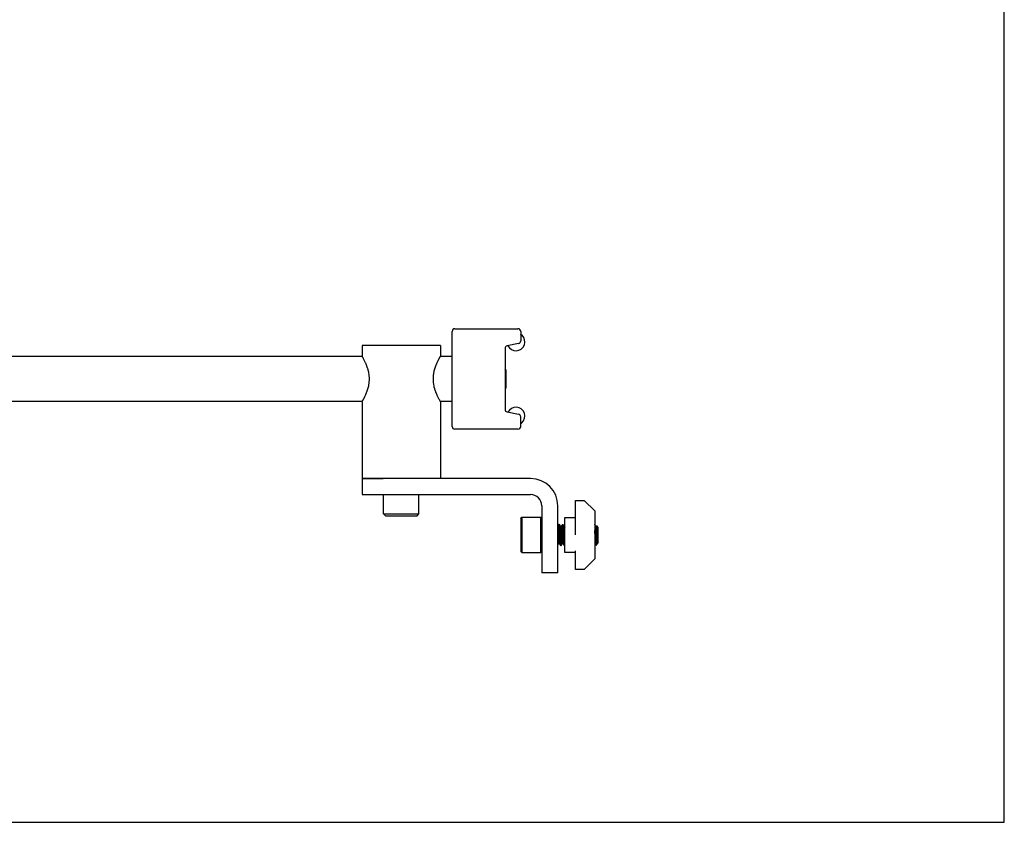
# Model space of a CAD drawing. Header units: inches. Extents: x 0 to 22, y 0 to 17.
# Tile 3 of 3: x 11 to 22, y 0 to 9. Entities that reach past the tile are written whole.
import ezdxf

# ---------------------------------------------------------------- set-up
doc = ezdxf.new("R2010")
doc.units = ezdxf.units.IN
doc.header["$LTSCALE"] = 1.21
doc.header["$MEASUREMENT"] = 0
doc.layers.get('0').update_dxf_attribs({"linetype": 'CONTINUOUS'})
for name, color, linetype in [('206383_206383_1_1_BL4', 7, 'CONTINUOUS'), ('206397_NO_DRAFT_1_1_BL11', 7, 'CONTINUOUS'), ('206685_1_1_BL10', 7, 'CONTINUOUS'), ('206692_1_1_BL7', 7, 'CONTINUOUS'), ('207146_1_1_BL0', 7, 'CONTINUOUS'), ('207147_207147_1_1_BL3', 7, 'CONTINUOUS'), ('807_2859_91760A321_1_1_BL6', 7, 'CONTINUOUS'), ('9206XXM_9206150M_1_1_BL5', 7, 'CONTINUOUS'), ('9206XXM_920625M_1_1_BL2', 7, 'CONTINUOUS')]:
    doc.layers.add(name, color=color, linetype=linetype)

# ---------------------------------------------------------------- blocks, each defined once
blk = doc.blocks.new('207146_1_1_BL0', base_point=(11.221, 9.031))
at = {"layer": '207146_1_1_BL0', "color": 7, "linetype": 'CONTINUOUS'}
for p, q in [((16.708, 3.839), (14.825, 3.839)), ((14.825, 3.839), (14.825, 3.66)), ((14.825, 3.66), (16.708, 3.66)), ((16.833, 3.535), (16.833, 2.785)), ((17.012, 2.785), (17.012, 3.535)), ((17.012, 2.785), (16.833, 2.785))]:
    blk.add_line(p, q, dxfattribs=at)
for radius in [0.304, 0.125]:
    blk.add_arc((16.708, 3.535), radius, 0, 90, dxfattribs=at)
blk = doc.blocks.new('9206XXM_920625M_1_1_BL2', base_point=(10.721, 3.542))
at = {"layer": '9206XXM_920625M_1_1_BL2', "color": 7, "linetype": 'CONTINUOUS'}
for p, q in [((5.983, 3.444), (5.983, 3.66)), ((6.377, 3.444), (6.377, 3.66)), ((15.065, 3.444), (15.065, 3.66)), ((15.459, 3.444), (15.459, 3.66)), ((5.983, 3.444), (6.377, 3.444)), ((6.003, 3.424), (5.983, 3.444)), ((6.003, 3.424), (6.357, 3.424)), ((6.357, 3.424), (6.377, 3.444)), ((15.065, 3.444), (15.459, 3.444)), ((15.085, 3.424), (15.065, 3.444)), ((15.085, 3.424), (15.439, 3.424)), ((15.439, 3.424), (15.459, 3.444))]:
    blk.add_line(p, q, dxfattribs=at)
blk = doc.blocks.new('207147_207147_1_1_BL3', base_point=(10.721, 8.902))
at = {"layer": '207147_207147_1_1_BL3', "color": 7, "linetype": 'CONTINUOUS'}
for p, q in [((14.825, 5.327), (14.825, 5.207)), ((15.7, 5.327), (14.825, 5.327)), ((15.7, 5.327), (15.7, 5.207)), ((14.825, 4.697), (14.825, 3.839)), ((15.7, 4.697), (15.7, 3.839)), ((14.825, 3.839), (15.062, 3.839))]:
    blk.add_line(p, q, dxfattribs=at)
for points, knots in [([(14.907, 4.952), (14.907, 4.957), (14.907, 4.965), (14.906, 4.978), (14.905, 4.991), (14.903, 5.007), (14.899, 5.028), (14.894, 5.047), (14.89, 5.063), (14.886, 5.077), (14.881, 5.091), (14.876, 5.105), (14.872, 5.114), (14.868, 5.123), (14.863, 5.135), (14.856, 5.148), (14.849, 5.163), (14.842, 5.176), (14.837, 5.187), (14.832, 5.195), (14.828, 5.201), (14.826, 5.205), (14.825, 5.207), (14.825, 5.207)], [0, 0, 0, 0, 0.0473, 0.09452, 0.141515, 0.188154, 0.279939, 0.369135, 0.412589, 0.455178, 0.537418, 0.576899, 0.615188, 0.652228, 0.687955, 0.755117, 0.815866, 0.869374, 0.914809, 0.951327, 0.978118, 0.994491, 1, 1, 1, 1]), ([(15.7, 5.207), (15.7, 5.207), (15.699, 5.205), (15.696, 5.201), (15.694, 5.197), (15.691, 5.192), (15.688, 5.187), (15.685, 5.182), (15.682, 5.176), (15.679, 5.17), (15.676, 5.164), (15.672, 5.156), (15.667, 5.146), (15.662, 5.135), (15.657, 5.123), (15.651, 5.111), (15.645, 5.094), (15.638, 5.073), (15.631, 5.051), (15.626, 5.032), (15.623, 5.016), (15.621, 5.003), (15.62, 4.991), (15.619, 4.978), (15.618, 4.965), (15.618, 4.957), (15.618, 4.952)], [0, 0, 0, 0, 0.005517, 0.021838, 0.048578, 0.065705, 0.085184, 0.106877, 0.130648, 0.156402, 0.184065, 0.213561, 0.244793, 0.311982, 0.347713, 0.38476, 0.462532, 0.544738, 0.630779, 0.720019, 0.765652, 0.811834, 0.858472, 0.905472, 0.952698, 1, 1, 1, 1]), ([(14.825, 4.697), (14.825, 4.698), (14.826, 4.7), (14.828, 4.703), (14.831, 4.708), (14.834, 4.713), (14.836, 4.718), (14.839, 4.723), (14.842, 4.728), (14.845, 4.735), (14.849, 4.741), (14.852, 4.748), (14.858, 4.759), (14.863, 4.77), (14.868, 4.781), (14.873, 4.794), (14.88, 4.81), (14.887, 4.831), (14.894, 4.854), (14.898, 4.873), (14.901, 4.889), (14.903, 4.902), (14.905, 4.914), (14.906, 4.927), (14.907, 4.94), (14.907, 4.948), (14.907, 4.952)], [0, 0, 0, 0, 0.005517, 0.021838, 0.048578, 0.065705, 0.085184, 0.106877, 0.130648, 0.156402, 0.184065, 0.213561, 0.244793, 0.311982, 0.347713, 0.38476, 0.462532, 0.544738, 0.630779, 0.720019, 0.765652, 0.811834, 0.858472, 0.905472, 0.952698, 1, 1, 1, 1]), ([(15.618, 4.952), (15.618, 4.948), (15.618, 4.94), (15.619, 4.927), (15.62, 4.914), (15.622, 4.897), (15.625, 4.877), (15.63, 4.857), (15.634, 4.842), (15.639, 4.828), (15.644, 4.814), (15.649, 4.8), (15.653, 4.791), (15.657, 4.781), (15.662, 4.77), (15.668, 4.756), (15.675, 4.742), (15.682, 4.729), (15.688, 4.718), (15.693, 4.71), (15.696, 4.703), (15.699, 4.7), (15.7, 4.698), (15.7, 4.697)], [0, 0, 0, 0, 0.0473, 0.09452, 0.141515, 0.188154, 0.279939, 0.369135, 0.412589, 0.455178, 0.537418, 0.576899, 0.615188, 0.652228, 0.687955, 0.755117, 0.815866, 0.869374, 0.914809, 0.951327, 0.978118, 0.994491, 1, 1, 1, 1])]:
    blk.add_open_spline(points, degree=3, knots=knots, dxfattribs=at)
blk = doc.blocks.new('206383_206383_1_1_BL4', base_point=(11.175, 9.627))
at = {"layer": '206383_206383_1_1_BL4', "color": 7, "linetype": 'CONTINUOUS'}
for p, q in [((15.862, 5.513), (16.567, 5.513)), ((15.832, 4.421), (15.832, 5.483)), ((16.597, 5.483), (16.597, 5.377)), ((16.422, 5.292), (16.422, 4.613)), ((16.573, 5.348), (16.446, 5.322)), ((16.446, 4.583), (16.573, 4.557)), ((16.597, 4.421), (16.597, 4.528)), ((16.567, 4.391), (15.862, 4.391))]:
    blk.add_line(p, q, dxfattribs=at)
for centre, start, end in [((15.862, 5.483), 90, 180), ((16.567, 5.483), 0, 90), ((16.452, 5.292), 101.5, 180), ((16.567, 5.377), 281.5, 360), ((16.452, 4.613), 180, 258.5), ((16.567, 4.528), 0, 78.5), ((15.862, 4.421), 180, 270), ((16.567, 4.421), 270, 360)]:
    blk.add_arc(centre, 0.03, start, end, dxfattribs=at)
blk = doc.blocks.new('9206XXM_9206150M_1_1_BL5', base_point=(11.209, 6.775))
at = {"layer": '9206XXM_9206150M_1_1_BL5', "color": 7, "linetype": 'CONTINUOUS'}
for p, q in [((5.983, 8.578), (5.983, 8.795)), ((6.377, 8.578), (6.377, 8.795)), ((5.983, 8.578), (6.377, 8.578)), ((6.003, 8.559), (5.983, 8.578)), ((6.003, 8.559), (6.357, 8.559)), ((6.357, 8.559), (6.377, 8.578)), ((10.293, 5.13), (10.313, 5.149)), ((10.293, 5.13), (10.293, 4.775)), ((10.313, 5.149), (10.313, 4.756)), ((10.313, 5.149), (10.53, 5.149)), ((16.435, 5.051), (16.422, 5.064)), ((6.122, 5.05), (6.066, 4.951)), ((6.124, 4.853), (6.066, 4.951)), ((6.236, 5.051), (6.122, 5.05)), ((6.236, 5.051), (6.294, 4.953)), ((6.238, 4.855), (6.294, 4.953)), ((16.435, 4.854), (16.435, 5.051)), ((6.124, 4.853), (6.238, 4.855)), ((16.435, 4.854), (16.422, 4.84)), ((10.293, 4.775), (10.313, 4.756)), ((10.313, 4.756), (10.53, 4.756))]:
    blk.add_line(p, q, dxfattribs=at)
for radius in [0.197, 0.177, 0.114]:
    blk.add_circle((6.18, 4.952), radius, dxfattribs=at)
blk = doc.blocks.new('807_2859_91760A321_1_1_BL6', base_point=(11.973, 9.371))
at = {"layer": '807_2859_91760A321_1_1_BL6', "color": 7, "linetype": 'CONTINUOUS'}
for p, q in [((16.597, 3.395), (16.609, 3.407)), ((16.597, 3.395), (16.597, 3.025)), ((16.609, 3.407), (16.821, 3.407)), ((16.609, 3.407), (16.609, 3.013)), ((16.833, 3.395), (16.821, 3.407)), ((16.821, 3.013), (16.821, 3.407)), ((17.023, 3.328), (17.012, 3.309)), ((17.024, 3.328), (17.023, 3.328)), ((17.024, 3.328), (17.029, 3.328)), ((17.029, 3.328), (17.029, 3.328)), ((17.044, 3.302), (17.029, 3.328)), ((17.048, 3.303), (17.044, 3.303)), ((17.063, 3.328), (17.048, 3.303)), ((17.063, 3.328), (17.068, 3.328)), ((17.063, 3.328), (17.063, 3.328)), ((17.068, 3.328), (17.069, 3.328)), ((17.084, 3.302), (17.069, 3.328)), ((17.088, 3.303), (17.083, 3.303)), ((17.09, 3.307), (17.088, 3.303)), ((17.438, 3.302), (17.425, 3.325)), ((17.442, 3.303), (17.438, 3.303)), ((17.448, 3.313), (17.442, 3.303)), ((17.463, 3.293), (17.448, 3.313)), ((17.428, 3.19), (17.425, 3.258)), ((17.463, 3.128), (17.463, 3.293)), ((17.012, 3.097), (17.024, 3.117)), ((17.028, 3.118), (17.024, 3.118)), ((17.028, 3.118), (17.043, 3.093)), ((17.044, 3.092), (17.043, 3.093)), ((17.044, 3.092), (17.048, 3.092)), ((17.048, 3.092), (17.049, 3.092)), ((17.049, 3.092), (17.064, 3.117)), ((17.068, 3.118), (17.063, 3.118)), ((17.067, 3.118), (17.082, 3.093)), ((17.083, 3.092), (17.082, 3.093)), ((17.083, 3.092), (17.088, 3.092)), ((17.088, 3.092), (17.09, 3.096)), ((17.088, 3.092), (17.088, 3.092)), ((17.425, 3.113), (17.437, 3.093)), ((17.437, 3.092), (17.437, 3.093)), ((17.437, 3.092), (17.438, 3.092)), ((17.437, 3.092), (17.437, 3.092)), ((17.463, 3.128), (17.438, 3.092)), ((17.438, 3.092), (17.438, 3.117)), ((17.456, 3.119), (17.456, 3.157)), ((16.597, 3.025), (16.609, 3.013)), ((16.609, 3.013), (16.821, 3.013)), ((16.833, 3.025), (16.821, 3.013))]:
    blk.add_line(p, q, dxfattribs=at)
for centre, radius, start, end in [((23.059, 3.633), 6.06, 183.7693, 184.1515), ((23.499, 3.628), 6.062, 184.0975, 184.4575), ((24.452, 3.465), 7.003, 182.2173, 182.5252)]:
    blk.add_arc(centre, radius, start, end, dxfattribs=at)
for points, knots in [([(17.035, 3.19), (17.034, 3.195), (17.034, 3.203), (17.033, 3.216), (17.033, 3.227), (17.032, 3.235), (17.032, 3.243), (17.031, 3.253), (17.031, 3.263), (17.03, 3.271), (17.03, 3.278), (17.029, 3.286), (17.029, 3.295), (17.028, 3.303), (17.028, 3.308), (17.027, 3.311), (17.027, 3.314), (17.027, 3.317), (17.026, 3.32), (17.026, 3.322), (17.026, 3.324), (17.025, 3.325), (17.025, 3.325), (17.025, 3.326), (17.025, 3.327), (17.025, 3.327), (17.025, 3.328), (17.024, 3.328), (17.024, 3.328), (17.024, 3.328), (17.024, 3.328), (17.024, 3.328), (17.024, 3.328), (17.024, 3.328)], [0, 0, 0, 0, 0.092043, 0.184735, 0.276896, 0.322448, 0.367473, 0.45541, 0.539666, 0.580104, 0.619253, 0.693242, 0.760763, 0.821033, 0.848223, 0.873347, 0.896329, 0.917103, 0.935613, 0.951805, 0.965634, 0.971655, 0.977078, 0.981902, 0.986128, 0.98976, 0.992808, 0.995291, 0.997248, 0.998052, 0.998761, 0.999399, 1, 1, 1, 1]), ([(17.029, 3.328), (17.029, 3.328), (17.029, 3.327), (17.03, 3.327), (17.03, 3.327), (17.03, 3.326), (17.03, 3.325), (17.03, 3.325), (17.031, 3.323), (17.031, 3.321), (17.031, 3.319), (17.032, 3.317), (17.032, 3.314), (17.032, 3.311), (17.033, 3.306), (17.033, 3.3), (17.034, 3.291), (17.035, 3.282), (17.035, 3.272), (17.036, 3.262), (17.036, 3.25), (17.037, 3.241), (17.037, 3.233), (17.038, 3.225), (17.038, 3.215), (17.039, 3.203), (17.039, 3.194), (17.04, 3.19)], [0, 0, 0, 0, 0.002455, 0.005425, 0.008926, 0.012967, 0.017551, 0.022679, 0.034562, 0.048603, 0.064778, 0.083043, 0.10335, 0.125651, 0.149886, 0.203898, 0.264827, 0.33203, 0.404796, 0.482358, 0.563897, 0.648551, 0.691762, 0.73541, 0.823566, 0.912107, 1, 1, 1, 1]), ([(17.054, 3.195), (17.054, 3.198), (17.054, 3.204), (17.053, 3.213), (17.053, 3.221), (17.052, 3.227), (17.052, 3.234), (17.051, 3.24), (17.051, 3.245), (17.051, 3.251), (17.05, 3.258), (17.049, 3.266), (17.049, 3.273), (17.048, 3.279), (17.047, 3.285), (17.047, 3.29), (17.046, 3.293), (17.046, 3.295), (17.046, 3.297), (17.045, 3.298), (17.045, 3.299), (17.045, 3.3), (17.045, 3.301), (17.045, 3.301), (17.044, 3.302), (17.044, 3.302), (17.044, 3.302)], [0, 0, 0, 0, 0.086703, 0.174061, 0.261071, 0.304169, 0.346853, 0.430544, 0.471334, 0.511278, 0.588224, 0.660592, 0.727647, 0.788701, 0.84314, 0.890406, 0.911204, 0.930039, 0.946867, 0.961652, 0.974362, 0.984975, 0.989497, 0.993502, 0.996999, 1, 1, 1, 1]), ([(17.048, 3.303), (17.049, 3.303), (17.049, 3.303), (17.049, 3.303), (17.049, 3.302), (17.049, 3.302), (17.049, 3.302), (17.049, 3.301), (17.05, 3.301), (17.05, 3.3), (17.05, 3.299), (17.05, 3.298), (17.051, 3.296), (17.051, 3.294), (17.051, 3.292), (17.052, 3.289), (17.052, 3.287), (17.053, 3.282), (17.053, 3.277), (17.054, 3.27), (17.055, 3.262), (17.055, 3.253), (17.056, 3.244), (17.056, 3.236), (17.057, 3.23), (17.057, 3.223), (17.058, 3.215), (17.059, 3.205), (17.059, 3.198), (17.059, 3.195)], [0, 0, 0, 0, 0.001557, 0.003334, 0.005496, 0.008136, 0.011308, 0.015039, 0.019346, 0.024238, 0.035796, 0.049722, 0.065985, 0.084542, 0.105351, 0.12835, 0.153473, 0.180653, 0.240865, 0.308288, 0.382139, 0.461564, 0.545634, 0.633372, 0.678293, 0.72374, 0.815693, 0.908178, 1, 1, 1, 1]), ([(17.074, 3.19), (17.074, 3.195), (17.073, 3.203), (17.073, 3.216), (17.072, 3.227), (17.072, 3.235), (17.071, 3.243), (17.071, 3.253), (17.07, 3.263), (17.07, 3.271), (17.069, 3.278), (17.069, 3.286), (17.068, 3.295), (17.067, 3.303), (17.067, 3.308), (17.067, 3.311), (17.066, 3.314), (17.066, 3.317), (17.066, 3.32), (17.065, 3.322), (17.065, 3.324), (17.065, 3.325), (17.065, 3.325), (17.064, 3.326), (17.064, 3.327), (17.064, 3.327), (17.064, 3.328), (17.064, 3.328), (17.064, 3.328), (17.064, 3.328), (17.063, 3.328), (17.063, 3.328), (17.063, 3.328), (17.063, 3.328)], [0, 0, 0, 0, 0.092043, 0.184735, 0.276896, 0.322448, 0.367473, 0.45541, 0.539666, 0.580104, 0.619253, 0.693242, 0.760763, 0.821033, 0.848223, 0.873347, 0.896329, 0.917103, 0.935613, 0.951805, 0.965634, 0.971656, 0.977078, 0.981902, 0.986128, 0.98976, 0.992808, 0.995291, 0.997248, 0.998052, 0.998761, 0.999399, 1, 1, 1, 1]), ([(17.069, 3.328), (17.069, 3.328), (17.069, 3.327), (17.069, 3.327), (17.069, 3.327), (17.069, 3.326), (17.069, 3.325), (17.07, 3.325), (17.07, 3.323), (17.07, 3.321), (17.071, 3.319), (17.071, 3.317), (17.071, 3.314), (17.072, 3.311), (17.072, 3.306), (17.073, 3.3), (17.073, 3.291), (17.074, 3.282), (17.075, 3.272), (17.075, 3.262), (17.076, 3.25), (17.076, 3.241), (17.077, 3.233), (17.077, 3.225), (17.078, 3.215), (17.078, 3.203), (17.079, 3.194), (17.079, 3.19)], [0, 0, 0, 0, 0.002455, 0.005425, 0.008927, 0.012968, 0.017552, 0.022679, 0.034562, 0.048603, 0.064778, 0.083042, 0.10335, 0.12565, 0.149885, 0.203898, 0.264827, 0.33203, 0.404796, 0.482359, 0.563897, 0.648551, 0.691762, 0.73541, 0.823566, 0.912107, 1, 1, 1, 1]), ([(17.09, 3.248), (17.09, 3.251), (17.089, 3.258), (17.089, 3.268), (17.088, 3.275), (17.087, 3.281), (17.087, 3.285), (17.086, 3.288), (17.086, 3.291), (17.086, 3.294), (17.085, 3.296), (17.085, 3.298), (17.085, 3.299), (17.084, 3.3), (17.084, 3.301), (17.084, 3.301), (17.084, 3.302), (17.084, 3.302), (17.084, 3.302)], [0, 0, 0, 0, 0.194919, 0.375009, 0.537255, 0.610823, 0.678942, 0.741318, 0.797706, 0.847876, 0.891622, 0.928787, 0.94486, 0.959241, 0.971926, 0.982928, 0.99227, 1, 1, 1, 1]), ([(17.088, 3.303), (17.088, 3.303), (17.088, 3.303), (17.088, 3.303), (17.088, 3.302), (17.088, 3.302), (17.089, 3.302), (17.089, 3.302), (17.089, 3.301), (17.089, 3.301), (17.089, 3.3), (17.09, 3.299), (17.09, 3.298), (17.09, 3.297), (17.09, 3.296)], [0, 0, 0, 0, 0.020514, 0.043292, 0.070162, 0.102265, 0.140282, 0.184617, 0.235508, 0.293103, 0.42872, 0.591851, 0.782401, 1, 1, 1, 1]), ([(17.425, 3.32), (17.425, 3.318), (17.425, 3.315), (17.426, 3.311), (17.426, 3.305), (17.427, 3.299), (17.428, 3.292), (17.428, 3.284), (17.429, 3.276), (17.429, 3.268), (17.43, 3.259), (17.43, 3.25), (17.431, 3.24), (17.431, 3.23), (17.432, 3.22), (17.432, 3.207), (17.433, 3.197), (17.433, 3.19)], [0, 0, 0, 0, 0.032062, 0.069934, 0.113355, 0.162018, 0.215582, 0.273662, 0.33585, 0.401698, 0.47074, 0.542483, 0.616415, 0.691999, 0.768699, 0.845982, 1, 1, 1, 1]), ([(17.448, 3.195), (17.448, 3.198), (17.447, 3.204), (17.447, 3.213), (17.446, 3.221), (17.446, 3.227), (17.445, 3.234), (17.445, 3.24), (17.445, 3.245), (17.444, 3.251), (17.444, 3.258), (17.443, 3.266), (17.442, 3.273), (17.442, 3.279), (17.441, 3.285), (17.441, 3.29), (17.44, 3.293), (17.44, 3.295), (17.439, 3.297), (17.439, 3.298), (17.439, 3.299), (17.439, 3.3), (17.438, 3.301), (17.438, 3.301), (17.438, 3.302), (17.438, 3.302), (17.438, 3.302)], [0, 0, 0, 0, 0.086703, 0.174061, 0.26107, 0.304169, 0.346853, 0.430544, 0.471334, 0.511278, 0.588224, 0.660592, 0.727648, 0.788702, 0.843141, 0.890407, 0.911205, 0.93004, 0.946867, 0.961653, 0.974363, 0.984976, 0.989498, 0.993503, 0.996999, 1, 1, 1, 1]), ([(17.442, 3.303), (17.442, 3.303), (17.442, 3.303), (17.443, 3.303), (17.443, 3.302), (17.443, 3.302), (17.443, 3.302), (17.443, 3.301), (17.443, 3.301), (17.444, 3.3), (17.444, 3.299), (17.444, 3.298), (17.444, 3.296), (17.445, 3.294), (17.445, 3.292), (17.446, 3.289), (17.446, 3.287), (17.446, 3.282), (17.447, 3.277), (17.448, 3.27), (17.448, 3.262), (17.449, 3.253), (17.45, 3.244), (17.45, 3.236), (17.451, 3.23), (17.451, 3.223), (17.452, 3.215), (17.452, 3.205), (17.453, 3.198), (17.453, 3.195)], [0, 0, 0, 0, 0.001557, 0.003335, 0.005496, 0.008137, 0.011308, 0.01504, 0.019347, 0.024239, 0.035797, 0.049723, 0.065985, 0.084543, 0.105352, 0.12835, 0.153474, 0.180654, 0.240866, 0.308289, 0.38214, 0.461565, 0.545635, 0.633374, 0.678294, 0.723741, 0.815694, 0.908179, 1, 1, 1, 1]), ([(17.448, 3.313), (17.448, 3.313), (17.448, 3.313), (17.448, 3.313), (17.448, 3.314), (17.448, 3.314), (17.448, 3.313), (17.448, 3.313), (17.448, 3.313), (17.448, 3.313)], [0, 0, 0, 0, 0.147799, 0.269445, 0.371915, 0.466489, 0.683138, 0.82684, 1, 1, 1, 1]), ([(17.454, 3.194), (17.454, 3.198), (17.454, 3.205), (17.454, 3.216), (17.453, 3.226), (17.453, 3.237), (17.452, 3.247), (17.452, 3.257), (17.452, 3.266), (17.451, 3.275), (17.451, 3.283), (17.451, 3.291), (17.45, 3.296), (17.45, 3.3), (17.45, 3.302), (17.45, 3.305), (17.449, 3.307), (17.449, 3.309), (17.449, 3.31), (17.449, 3.311), (17.449, 3.312), (17.449, 3.312), (17.449, 3.313), (17.449, 3.313), (17.448, 3.313), (17.448, 3.313), (17.448, 3.313)], [0, 0, 0, 0, 0.089068, 0.179316, 0.269469, 0.358385, 0.444978, 0.528212, 0.607154, 0.68092, 0.748673, 0.809624, 0.863041, 0.886725, 0.908293, 0.927681, 0.944847, 0.959755, 0.972372, 0.982686, 0.986981, 0.990705, 0.993859, 0.99645, 0.998489, 1, 1, 1, 1]), ([(17.012, 3.291), (17.012, 3.289), (17.013, 3.287), (17.013, 3.283), (17.014, 3.278), (17.014, 3.271), (17.015, 3.264), (17.016, 3.256), (17.016, 3.25), (17.017, 3.243), (17.017, 3.237), (17.018, 3.23), (17.018, 3.223), (17.018, 3.216), (17.019, 3.206), (17.02, 3.199), (17.02, 3.195)], [0, 0, 0, 0, 0.038966, 0.082554, 0.130517, 0.182579, 0.297789, 0.360274, 0.425538, 0.493205, 0.562885, 0.634167, 0.706638, 0.779889, 0.853509, 1, 1, 1, 1]), ([(17.024, 3.118), (17.024, 3.118), (17.024, 3.118), (17.024, 3.118), (17.023, 3.118), (17.023, 3.118), (17.023, 3.118), (17.023, 3.118), (17.023, 3.119), (17.023, 3.119), (17.022, 3.12), (17.022, 3.121), (17.022, 3.122), (17.022, 3.123), (17.021, 3.125), (17.021, 3.126), (17.021, 3.128), (17.02, 3.131), (17.02, 3.135), (17.019, 3.14), (17.019, 3.145), (17.018, 3.151), (17.018, 3.158), (17.017, 3.164), (17.017, 3.172), (17.016, 3.179), (17.016, 3.187), (17.015, 3.192), (17.015, 3.195)], [0, 0, 0, 0, 0.001758, 0.003703, 0.005967, 0.008632, 0.011751, 0.015354, 0.019461, 0.024084, 0.0349, 0.047835, 0.062899, 0.080081, 0.099358, 0.1207, 0.144077, 0.16945, 0.22599, 0.289913, 0.36075, 0.437978, 0.521019, 0.609234, 0.701965, 0.798522, 0.898163, 1, 1, 1, 1]), ([(17.02, 3.195), (17.02, 3.192), (17.02, 3.187), (17.021, 3.18), (17.022, 3.173), (17.022, 3.167), (17.023, 3.16), (17.023, 3.154), (17.023, 3.149), (17.024, 3.143), (17.024, 3.138), (17.025, 3.134), (17.025, 3.13), (17.026, 3.127), (17.026, 3.124), (17.027, 3.122), (17.027, 3.121), (17.027, 3.12), (17.028, 3.119), (17.028, 3.119), (17.028, 3.118), (17.028, 3.118)], [0, 0, 0, 0, 0.094649, 0.18749, 0.277822, 0.365045, 0.448619, 0.528018, 0.602738, 0.672295, 0.736263, 0.794233, 0.845857, 0.890818, 0.928855, 0.945217, 0.959778, 0.972528, 0.983469, 0.992614, 1, 1, 1, 1]), ([(17.043, 3.093), (17.043, 3.093), (17.043, 3.093), (17.043, 3.093), (17.042, 3.094), (17.042, 3.095), (17.042, 3.096), (17.042, 3.097), (17.041, 3.099), (17.041, 3.1), (17.041, 3.103), (17.04, 3.107), (17.04, 3.112), (17.039, 3.117), (17.039, 3.124), (17.038, 3.13), (17.038, 3.138), (17.037, 3.146), (17.037, 3.154), (17.036, 3.163), (17.036, 3.175), (17.035, 3.184), (17.035, 3.19)], [0, 0, 0, 0, 0.002807, 0.006067, 0.013985, 0.023805, 0.035538, 0.049179, 0.064717, 0.082136, 0.101412, 0.145406, 0.196434, 0.254161, 0.318212, 0.388168, 0.463569, 0.543914, 0.628658, 0.717243, 0.809095, 1, 1, 1, 1]), ([(17.04, 3.19), (17.04, 3.184), (17.041, 3.171), (17.042, 3.155), (17.042, 3.143), (17.043, 3.135), (17.043, 3.127), (17.044, 3.12), (17.044, 3.114), (17.045, 3.109), (17.045, 3.106), (17.046, 3.103), (17.046, 3.101), (17.046, 3.099), (17.047, 3.098), (17.047, 3.096), (17.047, 3.095), (17.047, 3.094), (17.048, 3.093), (17.048, 3.093), (17.048, 3.093), (17.048, 3.092), (17.048, 3.092), (17.048, 3.092), (17.048, 3.092), (17.048, 3.092), (17.048, 3.092)], [0, 0, 0, 0, 0.202146, 0.39202, 0.48051, 0.5638, 0.641242, 0.712261, 0.776314, 0.832932, 0.858315, 0.881686, 0.903005, 0.922234, 0.939339, 0.954296, 0.967093, 0.977722, 0.982226, 0.986195, 0.989638, 0.992567, 0.995007, 0.996997, 0.998614, 1, 1, 1, 1]), ([(17.063, 3.118), (17.063, 3.118), (17.063, 3.118), (17.063, 3.118), (17.063, 3.118), (17.063, 3.118), (17.063, 3.118), (17.062, 3.118), (17.062, 3.119), (17.062, 3.119), (17.062, 3.12), (17.062, 3.121), (17.061, 3.122), (17.061, 3.123), (17.061, 3.125), (17.06, 3.126), (17.06, 3.128), (17.06, 3.131), (17.059, 3.135), (17.059, 3.14), (17.058, 3.145), (17.058, 3.151), (17.057, 3.158), (17.057, 3.164), (17.056, 3.172), (17.056, 3.179), (17.055, 3.187), (17.055, 3.192), (17.054, 3.195)], [0, 0, 0, 0, 0.001759, 0.003706, 0.005971, 0.008637, 0.011756, 0.01536, 0.019467, 0.024089, 0.034904, 0.047839, 0.062902, 0.080084, 0.099361, 0.120703, 0.144079, 0.169453, 0.225992, 0.289914, 0.360752, 0.437979, 0.52102, 0.609235, 0.701965, 0.798523, 0.898164, 1, 1, 1, 1]), ([(17.059, 3.195), (17.06, 3.192), (17.06, 3.187), (17.06, 3.18), (17.061, 3.173), (17.061, 3.167), (17.062, 3.16), (17.062, 3.154), (17.063, 3.149), (17.063, 3.143), (17.064, 3.138), (17.064, 3.134), (17.065, 3.13), (17.065, 3.127), (17.066, 3.124), (17.066, 3.122), (17.066, 3.121), (17.067, 3.12), (17.067, 3.119), (17.067, 3.119), (17.067, 3.118), (17.067, 3.118)], [0, 0, 0, 0, 0.094649, 0.18749, 0.277822, 0.365045, 0.448618, 0.528018, 0.602738, 0.672295, 0.736262, 0.794233, 0.845857, 0.890818, 0.928855, 0.945216, 0.959778, 0.972528, 0.983469, 0.992614, 1, 1, 1, 1]), ([(17.082, 3.093), (17.082, 3.093), (17.082, 3.093), (17.082, 3.093), (17.082, 3.094), (17.082, 3.095), (17.081, 3.096), (17.081, 3.097), (17.081, 3.099), (17.081, 3.1), (17.08, 3.103), (17.08, 3.107), (17.079, 3.112), (17.079, 3.117), (17.078, 3.124), (17.078, 3.13), (17.077, 3.138), (17.077, 3.146), (17.076, 3.154), (17.076, 3.163), (17.075, 3.175), (17.074, 3.184), (17.074, 3.19)], [0, 0, 0, 0, 0.002807, 0.006067, 0.013985, 0.023805, 0.035538, 0.049179, 0.064717, 0.082136, 0.101412, 0.145407, 0.196434, 0.254161, 0.318213, 0.388168, 0.463569, 0.543914, 0.628659, 0.717244, 0.809096, 1, 1, 1, 1]), ([(17.079, 3.19), (17.079, 3.184), (17.08, 3.171), (17.081, 3.155), (17.082, 3.143), (17.082, 3.135), (17.083, 3.127), (17.083, 3.12), (17.084, 3.114), (17.084, 3.109), (17.085, 3.106), (17.085, 3.103), (17.085, 3.101), (17.086, 3.099), (17.086, 3.098), (17.086, 3.096), (17.086, 3.095), (17.087, 3.094), (17.087, 3.093), (17.087, 3.093), (17.087, 3.093), (17.087, 3.092), (17.087, 3.092), (17.088, 3.092), (17.088, 3.092), (17.088, 3.092), (17.088, 3.092)], [0, 0, 0, 0, 0.202146, 0.39202, 0.48051, 0.563799, 0.641242, 0.71226, 0.776313, 0.832931, 0.858314, 0.881685, 0.903005, 0.922234, 0.939338, 0.954296, 0.967092, 0.977721, 0.982225, 0.986194, 0.989637, 0.992566, 0.995006, 0.996996, 0.998613, 1, 1, 1, 1]), ([(17.437, 3.093), (17.437, 3.093), (17.437, 3.093), (17.436, 3.093), (17.436, 3.094), (17.436, 3.095), (17.436, 3.096), (17.435, 3.097), (17.435, 3.099), (17.435, 3.1), (17.434, 3.103), (17.434, 3.107), (17.433, 3.112), (17.433, 3.117), (17.432, 3.124), (17.432, 3.13), (17.432, 3.138), (17.431, 3.146), (17.43, 3.157), (17.429, 3.172), (17.429, 3.184), (17.428, 3.19)], [0, 0, 0, 0, 0.002806, 0.006066, 0.013986, 0.023805, 0.03554, 0.049184, 0.064724, 0.082143, 0.10142, 0.145422, 0.196451, 0.254185, 0.318236, 0.388189, 0.463583, 0.543925, 0.628666, 0.80909, 1, 1, 1, 1]), ([(17.433, 3.19), (17.434, 3.187), (17.434, 3.18), (17.435, 3.169), (17.435, 3.159), (17.436, 3.149), (17.436, 3.14), (17.437, 3.133), (17.437, 3.128), (17.437, 3.123), (17.438, 3.119), (17.438, 3.117)], [0, 0, 0, 0, 0.145711, 0.287906, 0.425238, 0.556563, 0.680739, 0.796678, 0.85126, 0.903424, 1, 1, 1, 1]), ([(17.456, 3.119), (17.456, 3.119), (17.456, 3.12), (17.455, 3.12), (17.455, 3.121), (17.455, 3.123), (17.455, 3.124), (17.454, 3.126), (17.454, 3.128), (17.453, 3.132), (17.453, 3.136), (17.452, 3.14), (17.452, 3.145), (17.451, 3.15), (17.451, 3.156), (17.451, 3.162), (17.45, 3.168), (17.45, 3.174), (17.449, 3.181), (17.449, 3.188), (17.448, 3.192), (17.448, 3.195)], [0, 0, 0, 0, 0.009451, 0.020576, 0.033377, 0.047851, 0.063988, 0.081771, 0.122183, 0.16889, 0.221638, 0.280124, 0.344021, 0.41296, 0.486553, 0.564363, 0.64593, 0.730787, 0.818454, 0.9084, 1, 1, 1, 1]), ([(17.438, 3.117), (17.439, 3.116), (17.44, 3.115), (17.441, 3.114), (17.442, 3.114), (17.443, 3.114), (17.444, 3.114), (17.445, 3.113), (17.446, 3.114), (17.448, 3.114), (17.449, 3.114), (17.451, 3.115), (17.454, 3.117), (17.455, 3.118), (17.456, 3.119)], [0, 0, 0, 0, 0.124962, 0.183357, 0.239699, 0.294616, 0.34882, 0.403074, 0.458153, 0.514801, 0.573667, 0.700068, 0.841106, 1, 1, 1, 1])]:
    blk.add_open_spline(points, degree=3, knots=knots, dxfattribs=at)
blk = doc.blocks.new('206692_1_1_BL7', base_point=(10.881, 9.4))
at = {"layer": '206692_1_1_BL7', "color": 7, "linetype": 'CONTINUOUS'}
for p, q in [((14.828, 5.202), (10.53, 5.202)), ((15.832, 5.202), (15.697, 5.202)), ((14.828, 4.702), (10.53, 4.702)), ((15.832, 4.702), (15.697, 4.702))]:
    blk.add_line(p, q, dxfattribs=at)
blk = doc.blocks.new('206685_1_1_BL10', base_point=(11.956, 9.257))
at = {"layer": '206685_1_1_BL10', "color": 7, "linetype": 'CONTINUOUS'}
for p, q in [((17.208, 3.596), (17.307, 3.596)), ((17.208, 3.21), (17.208, 3.596)), ((17.307, 3.596), (17.425, 3.478)), ((17.425, 3.478), (17.425, 2.942)), ((17.09, 3.405), (17.208, 3.405)), ((17.09, 3.015), (17.09, 3.405)), ((17.208, 3.015), (17.09, 3.015)), ((17.208, 2.824), (17.208, 3.031)), ((17.425, 2.942), (17.307, 2.824)), ((17.307, 2.824), (17.208, 2.824))]:
    blk.add_line(p, q, dxfattribs=at)
blk = doc.blocks.new('206397_NO_DRAFT_1_1_BL11', base_point=(11.23, 9.683))
at = {"layer": '206397_NO_DRAFT_1_1_BL11', "color": 7, "linetype": 'CONTINUOUS'}
for centre, radius, start, end in [((16.544, 5.367), 0.1, 206.0846, 46.6089), ((16.592, 5.418), 0.03, 46.6089, 81.6473), ((16.544, 4.537), 0.1, 312.1137, 153.9305), ((16.591, 4.485), 0.03, 280.5645, 312.1137)]:
    blk.add_arc(centre, radius, start, end, dxfattribs=at)

msp = doc.modelspace()

# ---------------------------------------------------------------- linework, layer by layer
at = {"color": 7, "linetype": 'CONTINUOUS'}
for p, q in [((22, 0), (22, 17)), ((0, 0), (22, 0))]:
    msp.add_line(p, q, dxfattribs=at)

# ---------------------------------------------------------------- block references
at = {"layer": '206383_206383_1_1_BL4'}
msp.add_blockref('206383_206383_1_1_BL4', (11.175, 9.627), dxfattribs=at)
at = {"layer": '206397_NO_DRAFT_1_1_BL11'}
msp.add_blockref('206397_NO_DRAFT_1_1_BL11', (11.23, 9.683), dxfattribs=at)
at = {"layer": '206685_1_1_BL10'}
msp.add_blockref('206685_1_1_BL10', (11.956, 9.257), dxfattribs=at)
at = {"layer": '206692_1_1_BL7'}
msp.add_blockref('206692_1_1_BL7', (10.881, 9.4), dxfattribs=at)
at = {"layer": '207146_1_1_BL0'}
msp.add_blockref('207146_1_1_BL0', (11.221, 9.031), dxfattribs=at)
at = {"layer": '207147_207147_1_1_BL3'}
msp.add_blockref('207147_207147_1_1_BL3', (10.721, 8.902), dxfattribs=at)
at = {"layer": '807_2859_91760A321_1_1_BL6'}
msp.add_blockref('807_2859_91760A321_1_1_BL6', (11.973, 9.371), dxfattribs=at)
at = {"layer": '9206XXM_9206150M_1_1_BL5'}
msp.add_blockref('9206XXM_9206150M_1_1_BL5', (11.209, 6.775), dxfattribs=at)
at = {"layer": '9206XXM_920625M_1_1_BL2'}
msp.add_blockref('9206XXM_920625M_1_1_BL2', (10.721, 3.542), dxfattribs=at)

doc.saveas('drawing.dxf')
